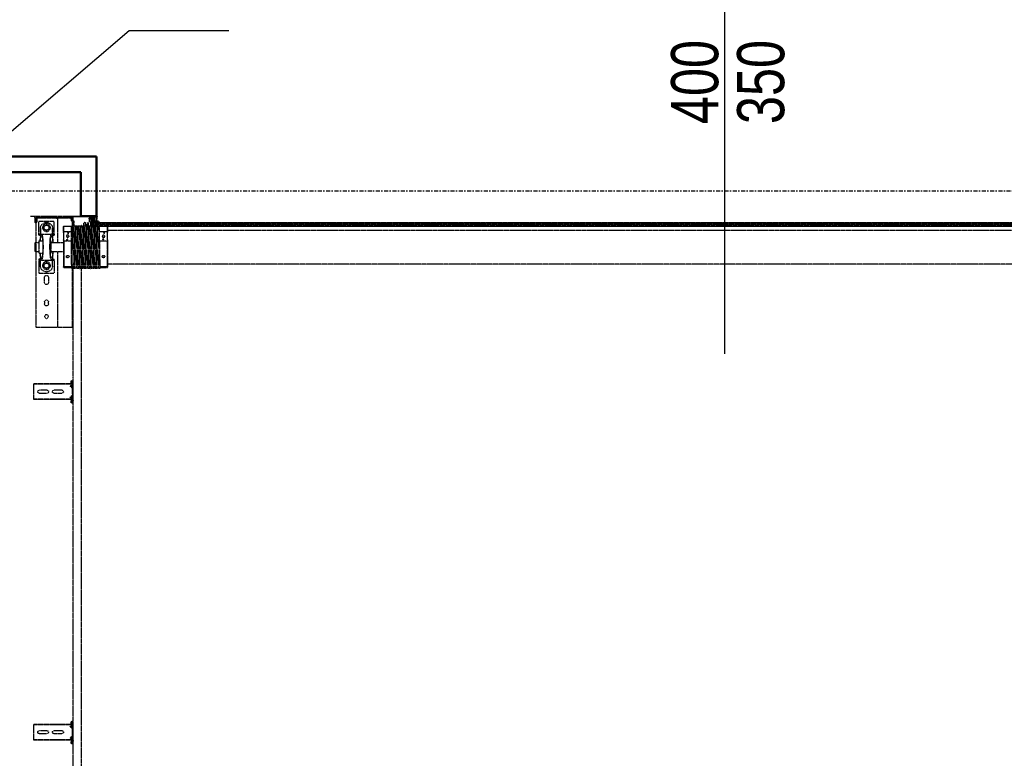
# Model space of a CAD drawing. Header units: centimetres. Extents: x 42630 to 130002, y 15 to 29179.
# Tile 67 of 138: x 50098 to 50412, y 5590 to 5825. Entities that reach past the tile are written whole.
import ezdxf
from ezdxf.enums import TextEntityAlignment as Align

# ---------------------------------------------------------------- set-up
doc = ezdxf.new("R2010")
doc.units = ezdxf.units.CM
doc.header["$LTSCALE"] = 0.01
doc.linetypes.add('DASHDOT2', pattern=[12.7, 6.35, -3.175, 0, -3.175])
doc.linetypes.add('DASHED2', pattern=[9.525, 6.35, -3.175])
doc.layers.get('0').update_dxf_attribs({"color": 253})
for name, color, linetype in [('A-Grid', 253, 'DASHDOT2'), ('CKDRZWI_', 253, 'Continuous'), ('CKDRZWI_OPIS', 253, 'Continuous'), ('CKDRZWI_OS', 253, 'Continuous'), ('OPIS_K_WYK', 253, 'Continuous')]:
    doc.layers.add(name, color=color, linetype=linetype)
doc.layers.add('CKSCIANY_PRZEKR', color=253, linetype='Continuous', lineweight=50)
doc.styles.get("Standard").update_dxf_attribs({"font": 'ic-simplex.shx', "width": 0.8})
doc.dimstyles.new('CADKON cm', dxfattribs={"dimscale": 10, "dimtxt": 2.5, "dimasz": 2.5, "dimexe": 1.8, "dimexo": 5, "dimgap": 0.6, "dimtad": 1, "dimrnd": 0.1, "dimtxsty": 'Standard', "dimblk1": 'OBLIQUE', "dimblk2": 'OBLIQUE', "dimsah": 1, "dimcen": 2.5, "dimadec": 1, "dimazin": 2, "dimtfac": 1, "dimtix": 1, "dimtmove": 2, "dimatfit": 3, "dimldrblk": 'OPEN30', "dimfxl": 5, "dimfxlon": 1, "dimtfill": 1, "dimtolj": 1, "dimarcsym": 0})

# ---------------------------------------------------------------- blocks, each defined once
blk = doc.blocks.new('A$7E8814A102C37C')
at = {"layer": 'A-Grid', "ltscale": 20}
blk.add_line((-237.5, -417), (3157.5, -417), dxfattribs=at)
blk = doc.blocks.new('A$7E8814B27261F1')
at = {"color": 7, "linetype": 'DASHED2', "ltscale": 10}
for p, q in [((200, 4585), (200, 4567)), ((735.3, 4575), (734.2, 4575)), ((734.2, 4463.5), (734.2, 4575)), ((735.3, 4463.5), (735.3, 4575)), ((740.4, 4575), (735.3, 4575)), ((742.2, 4575), (740.4, 4575)), ((747.8, 4575), (742.2, 4575)), ((749.7, 4575), (747.8, 4575)), ((768.6, 4575), (749.7, 4575)), ((770.5, 4575), (768.6, 4575)), ((776.1, 4575), (770.5, 4575)), ((777.8, 4575), (776.1, 4575)), ((782.9, 4575), (777.8, 4575)), ((784.1, 4575), (782.9, 4575)), ((782.9, 4463.5), (782.9, 4575)), ((784.1, 4463.5), (784.1, 4575)), ((1819.4, 4575), (1818.3, 4575)), ((1818.3, 4463.5), (1818.3, 4575)), ((1819.4, 4463.5), (1819.4, 4575)), ((1824.5, 4575), (1819.4, 4575)), ((1826.2, 4575), (1824.5, 4575)), ((1831.8, 4575), (1826.2, 4575)), ((1833.7, 4575), (1831.8, 4575)), ((1852.7, 4575), (1833.7, 4575)), ((1854.6, 4575), (1852.7, 4575)), ((1860.2, 4575), (1854.6, 4575)), ((1861.9, 4575), (1860.2, 4575)), ((1867, 4575), (1861.9, 4575)), ((1868.2, 4575), (1867, 4575)), ((1867, 4463.5), (1867, 4575)), ((1868.2, 4463.5), (1868.2, 4575)), ((200, 4567), (200, 4457)), ((204, 4567), (204, 4457)), ((204, 4567), (205, 4566.5)), ((204, 4563), (207, 4563)), ((207, 4563), (204, 4563)), ((205, 4572), (215, 4572)), ((205, 4568), (215, 4568)), ((220, 4564.6), (205, 4564.6)), ((207, 4564.6), (207, 4563)), ((207, 4503), (207, 4563)), ((215, 4572), (220, 4572)), ((220, 4568), (215, 4568)), ((216.5, 4558.5), (216.5, 4510.5)), ((257.9, 4558.5), (216.5, 4558.5)), ((220, 4572), (220, 4568)), ((223, 4568), (220, 4571)), ((220, 4568), (220, 4564.6)), ((220, 4568), (223, 4568)), ((221.7, 4568), (284, 4568)), ((230.1, 4538.5), (232.4, 4542.5)), ((232.4, 4542.5), (237, 4542.5)), ((237, 4542.5), (241.6, 4542.5)), ((237.5, 4553.5), (257.9, 4553.5)), ((257.9, 4553.5), (238.5, 4553.5)), ((241.6, 4542.5), (243.9, 4538.5)), ((257.9, 4558.5), (257.9, 4553.5)), ((260.5, 4558.5), (257.9, 4558.5)), ((257.9, 4553.5), (257.9, 4550.4)), ((260.5, 4553.5), (257.9, 4553.5)), ((257.9, 4550.4), (257.9, 4518.6)), ((260.5, 4553.5), (260.5, 4558.5)), ((260.5, 4553.6), (268, 4553.6)), ((279, 4558.5), (319, 4558.5)), ((279, 4558.5), (279, 4546.8)), ((285.5, 4570), (284, 4568.5)), ((284, 4568.5), (314, 4568.5)), ((284, 4568.5), (284, 4558.5)), ((312.5, 4570), (285.5, 4570)), ((314, 4568.5), (312.5, 4570)), ((314, 4558.5), (314, 4568.5)), ((314, 4568), (554, 4568)), ((319, 4546.8), (319, 4558.5)), ((330, 4553.6), (337.5, 4553.6)), ((337.5, 4553.5), (337.5, 4558.5)), ((337.5, 4558.5), (340.1, 4558.5)), ((340.1, 4553.5), (337.5, 4553.5)), ((340.1, 4558.5), (381.5, 4558.5)), ((340.1, 4558.5), (340.1, 4553.5)), ((340.1, 4550.4), (340.1, 4553.5)), ((360.5, 4553.5), (340.1, 4553.5)), ((359.5, 4553.5), (340.1, 4553.5)), ((340.1, 4550.4), (340.1, 4518.6)), ((351.1, 4538.5), (353.4, 4542.5)), ((353.4, 4542.5), (358, 4542.5)), ((358, 4542.5), (362.6, 4542.5)), ((362.6, 4542.5), (364.9, 4538.5)), ((381.5, 4558.5), (381.5, 4510.5)), ((554, 4568), (554, 4563)), ((554, 4563), (554, 4503)), ((754.6, 4532), (754.6, 4558)), ((763.6, 4558), (763.6, 4532)), ((1838.7, 4532), (1838.7, 4558)), ((1847.7, 4558), (1847.7, 4532)), ((220.5, 4535.5), (220.5, 4533.5)), ((227.8, 4534.5), (230.1, 4538.5)), ((230.1, 4530.5), (227.8, 4534.5)), ((232.4, 4526.5), (230.1, 4530.5)), ((237, 4526.5), (232.4, 4526.5)), ((241.6, 4526.5), (237, 4526.5)), ((237.5, 4515.5), (257.9, 4515.5)), ((257.9, 4515.5), (238.5, 4515.5)), ((243.9, 4530.5), (241.6, 4526.5)), ((243.9, 4538.5), (246.2, 4534.5)), ((246.2, 4534.5), (243.9, 4530.5)), ((257.9, 4515.5), (257.9, 4518.6)), ((257.9, 4515.5), (257.9, 4510.5)), ((260.5, 4515.5), (257.9, 4515.5)), ((260.5, 4515.5), (260.5, 4510.5)), ((260.5, 4515.4), (268, 4515.4)), ((279, 4522.2), (279, 4520.4)), ((279, 4520.4), (319, 4520.4)), ((284, 4520.4), (284, 4480)), ((314, 4480), (314, 4520.4)), ((319, 4520.4), (319, 4522.2)), ((330, 4515.4), (337.5, 4515.4)), ((337.5, 4515.5), (337.5, 4510.5)), ((340.1, 4515.5), (337.5, 4515.5)), ((340.1, 4518.6), (340.1, 4515.5)), ((340.1, 4515.5), (340.1, 4510.5)), ((359.5, 4515.5), (340.1, 4515.5)), ((360.5, 4515.5), (340.1, 4515.5)), ((348.8, 4534.5), (351.1, 4538.5)), ((351.1, 4530.5), (348.8, 4534.5)), ((353.4, 4526.5), (351.1, 4530.5)), ((358, 4526.5), (353.4, 4526.5)), ((362.6, 4526.5), (358, 4526.5)), ((364.9, 4530.5), (362.6, 4526.5)), ((364.9, 4538.5), (367.2, 4534.5)), ((367.2, 4534.5), (364.9, 4530.5)), ((377.5, 4535.5), (377.5, 4533.5)), ((412, 4540.5), (395, 4540.5)), ((395, 4528.5), (412, 4528.5)), ((473, 4540.5), (480, 4540.5)), ((480, 4528.5), (473, 4528.5)), ((754.6, 4485), (754.6, 4511)), ((763.6, 4511), (763.6, 4485)), ((1838.7, 4485), (1838.7, 4511)), ((1847.7, 4511), (1847.7, 4485)), ((204, 4503), (207, 4503)), ((207, 4503), (204, 4503)), ((204, 4495), (207, 4498)), ((207, 4498), (204, 4495)), ((206, 4497), (207, 4497)), ((207, 4503), (207, 4498)), ((284, 4498), (207, 4498)), ((207, 4457), (207, 4497)), ((257.9, 4510.5), (216.5, 4510.5)), ((233.5, 4480), (232.7, 4479.2)), ((252.7, 4480), (233.5, 4480)), ((252.7, 4480), (276.2, 4480)), ((257.9, 4510.5), (260.5, 4510.5)), ((276.2, 4480), (362.3, 4480)), ((554, 4498), (314, 4498)), ((340.1, 4510.5), (337.5, 4510.5)), ((340.1, 4510.5), (381.5, 4510.5)), ((362.3, 4480), (363.6, 4480)), ((554, 4503), (554, 4498)), ((554, 4497), (554, 4498)), ((554, 4497), (554, 4457)), ((200, 4457), (200, 4449)), ((200, 4449), (200, 4400.3)), ((202, 4449), (202, 4400.3)), ((203, 4452), (203, 4452.4)), ((204, 4452), (203, 4452)), ((232.1, 4450), (203, 4450)), ((207, 4457), (204, 4457)), ((204, 4452), (204, 4452.1)), ((210, 4456), (205, 4456)), ((210, 4452), (205, 4452)), ((210, 4456), (215, 4456)), ((215, 4452), (210, 4452)), ((215, 4456), (215, 4452)), ((245, 4452), (215, 4452)), ((215.3, 4450), (215.3, 4448.5)), ((215.7, 4448.5), (215.3, 4448.5)), ((215.3, 4448.5), (215.8, 4448)), ((215.7, 4450), (215.7, 4448.5)), ((232.7, 4448.5), (215.7, 4448.5)), ((215.7, 4448.5), (216.2, 4448)), ((231, 4452.7), (231, 4452.3)), ((353.9, 4455), (232.5, 4455)), ((250, 4479.2), (232.7, 4479.2)), ((232.7, 4479.2), (232.7, 4469.8)), ((232.7, 4464.1), (232.7, 4455)), ((250, 4455), (250, 4479.2)), ((278.9, 4479.2), (278.9, 4455)), ((278.9, 4479.2), (362.1, 4479.2)), ((353.9, 4455), (367, 4455)), ((362.1, 4455), (362.1, 4479.2)), ((363.7, 4479.2), (363.7, 4455)), ((554, 4452), (365.8, 4452)), ((367, 4454.8), (367, 4455)), ((367, 4449.8), (367, 4450.2)), ((636.7, 4450), (367, 4450)), ((554, 4457), (554, 4452)), ((711.3, 4450), (636.7, 4450)), ((4186.6, 4450), (711.3, 4450)), ((724.2, 4453.9), (723.7, 4450.5)), ((725.7, 4450.3), (723.7, 4450.5)), ((726.1, 4453.6), (725.7, 4450.3)), ((726.4, 4450.3), (725.7, 4450.3)), ((726.9, 4453.6), (726.4, 4450.3)), ((729.3, 4456.5), (727.1, 4456.5)), ((729.3, 4454.5), (727.1, 4454.5)), ((730, 4456.5), (729.3, 4456.5)), ((730.4, 4452.6), (730.3, 4453.6)), ((732.4, 4452.9), (732.3, 4453.9)), ((733.1, 4452.9), (733, 4453.9)), ((749.7, 4452), (733.4, 4452)), ((785.7, 4450), (733.4, 4450)), ((734.2, 4453.4), (734.2, 4463.5)), ((735.3, 4452.5), (734.2, 4453.4)), ((735.3, 4452.5), (735.3, 4463.5)), ((740.4, 4458.3), (735.3, 4452.5)), ((745.9, 4454), (737.9, 4454)), ((737.9, 4454), (737.9, 4452)), ((747.8, 4452.8), (742.2, 4458.4)), ((746.3, 4454), (745.9, 4454)), ((745.9, 4452), (745.9, 4454)), ((746.3, 4452), (746.3, 4454)), ((752, 4452), (749.7, 4452)), ((766.3, 4452), (752, 4452)), ((768.6, 4452), (766.3, 4452)), ((785.7, 4452), (768.6, 4452)), ((776.1, 4458.4), (770.5, 4452.8)), ((781.4, 4454), (773.4, 4454)), ((773.4, 4454), (773.4, 4452)), ((782.9, 4452.5), (777.8, 4458.3)), ((781.6, 4454), (781.4, 4454)), ((781.4, 4452), (781.4, 4454)), ((781.8, 4452), (781.8, 4453.8)), ((782.9, 4452.5), (782.9, 4463.5)), ((784.1, 4453.4), (782.9, 4452.5)), ((784.1, 4453.4), (784.1, 4463.5)), ((786.4, 4450), (785.7, 4450)), ((786.8, 4453.9), (786.6, 4452.9)), ((788.7, 4453.6), (788.6, 4452.6)), ((789.5, 4453.6), (789.3, 4452.6)), ((791.9, 4456.5), (789.7, 4456.5)), ((791.9, 4454.5), (789.7, 4454.5)), ((792.6, 4456.5), (791.9, 4456.5)), ((793.3, 4450.3), (792.9, 4453.6)), ((793.3, 4450.3), (795.3, 4450.5)), ((794.1, 4450.3), (793.3, 4450.3)), ((794.1, 4450.3), (796, 4450.5)), ((795.3, 4450.5), (794.9, 4453.9)), ((796, 4450.5), (795.3, 4450.5)), ((796, 4450.5), (795.6, 4453.9)), ((1808.2, 4453.9), (1807.8, 4450.5)), ((1809.8, 4450.3), (1807.8, 4450.5)), ((1810.2, 4453.6), (1809.8, 4450.3)), ((1810.5, 4450.3), (1809.8, 4450.3)), ((1810.9, 4453.6), (1810.5, 4450.3)), ((1813.4, 4456.5), (1811.2, 4456.5)), ((1813.4, 4454.5), (1811.2, 4454.5)), ((1814.1, 4456.5), (1813.4, 4456.5)), ((1814.5, 4452.6), (1814.4, 4453.6)), ((1816.5, 4452.9), (1816.4, 4453.9)), ((1817.2, 4452.9), (1817.1, 4453.9)), ((1833.7, 4452), (1817.5, 4452)), ((1869.7, 4450), (1817.5, 4450)), ((1818.3, 4453.4), (1818.3, 4463.5)), ((1819.4, 4452.5), (1818.3, 4453.4)), ((1819.4, 4452.5), (1819.4, 4463.5)), ((1824.5, 4458.3), (1819.4, 4452.5)), ((1829.9, 4454), (1821.9, 4454)), ((1821.9, 4454), (1821.9, 4452)), ((1831.8, 4452.8), (1826.2, 4458.4)), ((1830.4, 4454), (1829.9, 4454)), ((1829.9, 4452), (1829.9, 4454)), ((1830.4, 4452), (1830.4, 4454)), ((1836.1, 4452), (1833.7, 4452)), ((1850.4, 4452), (1836.1, 4452)), ((1852.7, 4452), (1850.4, 4452)), ((1869.7, 4452), (1852.7, 4452)), ((1860.2, 4458.4), (1854.6, 4452.8)), ((1865.4, 4454), (1857.4, 4454)), ((1857.4, 4454), (1857.4, 4452)), ((1867, 4452.5), (1861.9, 4458.3)), ((1865.7, 4454), (1865.4, 4454)), ((1865.4, 4452), (1865.4, 4454)), ((1865.9, 4452), (1865.9, 4453.8)), ((1867, 4452.5), (1867, 4463.5)), ((1868.2, 4453.4), (1867, 4452.5)), ((1868.2, 4453.4), (1868.2, 4463.5)), ((1870.4, 4450), (1869.7, 4450)), ((1870.8, 4453.9), (1870.7, 4452.9)), ((1872.8, 4453.6), (1872.7, 4452.6)), ((1873.5, 4453.6), (1873.4, 4452.6)), ((1876, 4456.5), (1873.8, 4456.5)), ((1876, 4454.5), (1873.8, 4454.5)), ((1876.7, 4456.5), (1876, 4456.5)), ((1877.4, 4450.3), (1877, 4453.6)), ((1877.4, 4450.3), (1879.4, 4450.5)), ((1878.1, 4450.3), (1877.4, 4450.3)), ((1878.1, 4450.3), (1880.1, 4450.5)), ((1879.4, 4450.5), (1879, 4453.9)), ((1880.1, 4450.5), (1879.4, 4450.5)), ((1880.1, 4450.5), (1879.7, 4453.9)), ((215.8, 4448), (216.2, 4448)), ((216.2, 4448), (232.2, 4448)), ((222.2, 4417), (222.4, 4417)), ((222.4, 4417), (231.3, 4417)), ((231, 4447.7), (231, 4447.3)), ((231, 4442.7), (231, 4442.3)), ((231, 4437.7), (231, 4437.3)), ((231, 4432.7), (231, 4432.3)), ((231, 4427.7), (231, 4427.3)), ((231, 4422.7), (231, 4422.3)), ((231, 4417.7), (231, 4417.3)), ((353, 4424.5), (636.7, 4424.5)), ((367, 4444.8), (367, 4445.2)), ((367, 4439.8), (367, 4440.2)), ((367, 4434.8), (367, 4435.2)), ((367, 4429.8), (367, 4430.2)), ((367, 4424.8), (367, 4425.2)), ((367, 4419.8), (367, 4420.2)), ((636.7, 4424.5), (711.3, 4424.5)), ((711.3, 4424.5), (4186.6, 4424.5)), ((208.6, 4395.3), (206.6, 4395.3)), ((208.6, 4385.3), (208.6, 4395.3)), ((208.7, 4396.1), (208.7, 4383.3)), ((217.5, 4397.8), (210.2, 4397.8)), ((210.2, 4391.1), (210.2, 4395.3)), ((210.2, 4383.3), (210.2, 4387.6)), ((211.2, 4396.3), (217, 4396.3)), ((217, 4390.1), (211.2, 4390.1)), ((211.2, 4388.6), (217, 4388.6)), ((218, 4395.3), (218, 4391.1)), ((218, 4387.6), (218, 4383.3)), ((219.5, 4377.4), (219.5, 4395.8)), ((221, 4412), (221, 4410.8)), ((221, 4402.2), (221, 4402)), ((221.1, 4374.5), (221.1, 4392.7)), ((221.1, 4374.5), (221.1, 4392.7)), ((221.1, 4374.5), (221.1, 4392.7)), ((221.2, 4374.5), (221.2, 4392.7)), ((221.2, 4374.5), (221.2, 4392.7)), ((226, 4408.9), (221.8, 4409.8)), ((221.8, 4403.2), (226, 4404.1)), ((221.8, 4403.2), (229.8, 4403.2)), ((230, 4401), (222, 4401)), ((222.4, 4410), (222.1, 4410)), ((222.2, 4374.5), (222.2, 4392.7)), ((229.3, 4410), (222.4, 4410)), ((223, 4394.5), (226.2, 4394.5)), ((223, 4393.5), (226.2, 4393.5)), ((232.1, 4408.9), (226, 4408.9)), ((232.1, 4404.1), (226, 4404.1)), ((226.2, 4394.5), (227.2, 4394.5)), ((227.2, 4393.5), (226.2, 4393.5)), ((227.2, 4393.5), (227.2, 4394.5)), ((227.2, 4394.5), (227.6, 4394.5)), ((227.2, 4393.5), (227.2, 4393.5)), ((227.2, 4360.3), (227.2, 4393.5)), ((227.6, 4393.5), (227.2, 4393.5)), ((227.6, 4394.5), (230.3, 4394.5)), ((227.6, 4393.5), (228.5, 4393.5)), ((228.8, 4393.5), (228.5, 4393.5)), ((228.5, 4393.5), (228.5, 4359)), ((231.8, 4393.5), (228.8, 4393.5)), ((232.3, 4409.1), (229.3, 4410)), ((229.8, 4403.2), (232.2, 4403.9)), ((230.2, 4411), (233.5, 4409.9)), ((230.3, 4393.5), (230.3, 4394.5)), ((230.3, 4394.5), (231.9, 4394.5)), ((231.1, 4402.3), (230.7, 4402.2)), ((231, 4412.7), (231, 4412.3)), ((231, 4407.7), (231, 4407.3)), ((231, 4402.7), (231, 4402.3)), ((231, 4397.7), (231, 4397.3)), ((231, 4392.7), (231, 4392.3)), ((231, 4387.7), (231, 4387.3)), ((231.5, 4393.5), (232, 4393.5)), ((231.8, 4393.5), (231.8, 4393.3)), ((231.8, 4389.1), (231.8, 4383.3)), ((367, 4414.8), (367, 4415.2)), ((367, 4409.8), (367, 4410.2)), ((367, 4404.8), (367, 4405.2)), ((367, 4399.8), (367, 4400.2)), ((367, 4394.8), (367, 4395.2)), ((367, 4389.8), (367, 4390.2)), ((208.5, 4380.5), (202.8, 4377.5)), ((203, 4373.3), (216.2, 4376.1)), ((203.2, 4374.8), (217, 4377.8)), ((207.8, 4381.8), (203.4, 4379.5)), ((217, 4380.8), (209.7, 4380.8)), ((217, 4382.3), (211.2, 4382.3)), ((216.7, 4375.5), (215.3, 4371.9)), ((215.8, 4369.7), (230.9, 4355.2)), ((217, 4371.4), (217.9, 4373.2)), ((231.5, 4356), (217.2, 4370.3)), ((218, 4379), (218, 4379.8)), ((218.1, 4373.3), (222.2, 4371.5)), ((218.7, 4374.9), (219.2, 4376.1)), ((222.6, 4372.4), (218.7, 4374.6)), ((221.1, 4374.5), (221.1, 4374.5)), ((221.1, 4374.5), (221.1, 4374.5)), ((221.2, 4374.5), (221.1, 4374.5)), ((221.2, 4374.5), (221.2, 4374.5)), ((222.2, 4374.5), (221.2, 4374.5)), ((222.1, 4372.7), (222.1, 4374.5)), ((222.1, 4374.5), (222.1, 4372.7)), ((222.1, 4372.7), (222.1, 4374.5)), ((222.1, 4365.4), (222.1, 4371.5)), ((222.1, 4371.5), (222.1, 4365.4)), ((222.1, 4365.4), (222.1, 4371.5)), ((222.1, 386.3), (222.1, 4363.7)), ((222.1, 4363.7), (222.1, 386.3)), ((222.1, 386.3), (222.1, 4363.7)), ((222.2, 4372.6), (222.2, 4374.5)), ((222.2, 4372.6), (222.2, 4374.5)), ((222.2, 4365.3), (222.2, 4371.5)), ((222.2, 4365.3), (222.2, 4371.5)), ((222.2, 386.4), (222.2, 4363.6)), ((222.2, 386.4), (222.2, 4363.6)), ((224.1, 4370), (225.4, 4368.3)), ((225.9, 4368.7), (224.5, 4370.7)), ((227.2, 391.2), (227.2, 4358.8)), ((228.5, 4357.6), (228.5, 392.4)), ((231, 4382.7), (231, 4382.3)), ((231, 4377.7), (231, 4377.3)), ((231, 4372.7), (231, 4372.3)), ((231, 4367.7), (231, 4367.3)), ((231.8, 4379.1), (231.8, 4378.3)), ((231.8, 4374.1), (231.8, 4373.3)), ((231.8, 4369.1), (231.8, 4368.3)), ((231.8, 4366.8), (231.8, 374.1)), ((232.4, 4365.8), (232.4, 385)), ((232.7, 4365), (232.7, 4355.8)), ((250, 4340.7), (250, 4365)), ((278.9, 4365), (278.9, 4340.7)), ((354.8, 4365), (367, 4365)), ((362.1, 4340.7), (362.1, 4365)), ((363.7, 4365), (363.7, 4340.7)), ((367, 4384.8), (367, 4385.2)), ((367, 4379.8), (367, 4380.2)), ((367, 4374.8), (367, 4375.2)), ((367, 4369.8), (367, 4370.2)), ((367, 4365), (367, 4365.2)), ((232.7, 4350.1), (232.7, 4340.7)), ((232.7, 4340.7), (250, 4340.7)), ((232.7, 4340.7), (233.5, 4340)), ((252.7, 4340), (233.5, 4340)), ((245, 4340), (245, 410)), ((276.2, 4340), (252.7, 4340)), ((276.2, 4340), (362.3, 4340)), ((362.1, 4340.7), (278.9, 4340.7)), ((353, 410), (353, 4340)), ((363.6, 4340), (362.3, 4340))]:
    blk.add_line(p, q, dxfattribs=at)
at = {"color": 7, "linetype": 'Continuous', "ltscale": 10}
for p, q in [((200.5, 4389.3), (199.7, 4388.1)), ((199.7, 4387.5), (200.5, 4388.3)), ((199.7, 4388.1), (199.7, 4387.5)), ((200, 4400.3), (200, 4388.6)), ((200, 4387.8), (200, 4384.6)), ((200.2, 4392.2), (200.1, 4391.6)), ((200.1, 4391.6), (201, 4392.2)), ((201.2, 4393.2), (200.2, 4392.2)), ((201, 4392.2), (200.5, 4389.3)), ((200.5, 4388.3), (200.5, 4385.3)), ((200.9, 4398.2), (201.7, 4397.4)), ((201.5, 4394.7), (201.2, 4393.2)), ((202, 4396.7), (202, 4385.3)), ((202.3, 4399.6), (203.1, 4398.8)), ((204, 4396.7), (204, 4385.3)), ((206.6, 4385.3), (206.6, 4395.3)), ((200.5, 4385.3), (199.7, 4384.1)), ((199.7, 4383.5), (200.5, 4384.3)), ((199.7, 4384.1), (199.7, 4383.5)), ((200.5, 4381.3), (199.7, 4380.1)), ((199.7, 4379.5), (200.5, 4380.3)), ((199.7, 4380.1), (199.7, 4379.5)), ((200, 4383.8), (200, 4380.6)), ((200, 4379.8), (200, 4375)), ((200.5, 4384.3), (200.5, 4381.3)), ((200.5, 4380.3), (200.5, 4375.3)), ((202, 4380.3), (202, 4385.3)), ((202, 4376.1), (202, 4375.8))]:
    blk.add_line(p, q, dxfattribs=at)
at = {"color": 7, "linetype": 'DASHED2', "ltscale": 10}
for centre, radius in [((237, 4534.5), 12.5), ((358, 4534.5), 12.5), ((520, 4534.5), 6)]:
    blk.add_circle(centre, radius, dxfattribs=at)
for centre, radius, start, end in [((205, 4567), 5, 90, 180), ((205, 4567), 1, 90, 180), ((238.5, 4535.5), 18, 93.1972, 180), ((237, 4534.5), 8, 90, 150), ((237, 4534.5), 8, 30, 90), ((238.5, 4535.5), 18, 90, 93.1972), ((358, 4534.5), 8, 90, 150), ((358, 4534.5), 8, 30, 90), ((359.5, 4535.5), 18, 86.8028, 90), ((359.5, 4535.5), 18, 0, 86.8028), ((759.1, 4558), 4.5, 0, 180), ((1843.2, 4558), 4.5, 0, 180), ((238.5, 4533.5), 18, 180, 266.8028), ((237, 4534.5), 8, 150, 210), ((237, 4534.5), 8, 210, 270), ((237, 4534.5), 8, 270, 330), ((238.5, 4533.5), 18, 266.8028, 270), ((237, 4534.5), 8, 330, 30), ((358, 4534.5), 8, 150, 210), ((358, 4534.5), 8, 210, 270), ((358, 4534.5), 8, 270, 330), ((359.5, 4533.5), 18, 270, 273.1972), ((359.5, 4533.5), 18, 273.1972, 0), ((358, 4534.5), 8, 330, 30), ((395, 4534.5), 6, 90, 270), ((412, 4534.5), 6, 270, 90), ((473, 4534.5), 6, 90, 270), ((480, 4534.5), 6, 270, 90), ((759.1, 4532), 4.5, 180, 0), ((759.1, 4511), 4.5, 0, 180), ((1843.2, 4532), 4.5, 180, 0), ((1843.2, 4511), 4.5, 0, 180), ((266.3, 4426.3), 55.3, 104.2053, 107.0848), ((262.6, 4426.3), 55.3, 72.9152, 75.7947), ((382.5, 4475.6), 20.7, 167.7246, 169.8445), ((343.4, 4475.6), 20.7, 10.1555, 12.2754), ((759.1, 4485), 4.5, 180, 0), ((1843.2, 4485), 4.5, 180, 0), ((205, 4457), 5, 180, 270), ((203, 4449), 3, 90, 180), ((203, 4449), 1, 90, 180), ((205, 4457), 1, 180, 270), ((230, 4449.9), 2.39, 270.2737, 342.8551), ((1137, 50069.1), 45625.4, 268.86217, 269.03289), ((1007.4, 42977), 38532.5, 268.8455, 269.04765), ((391, 6390.4), 1935.7, 268.9006, 269.2866), ((-408.8, 42981.4), 38534.5, 271.15341, 271.15352), ((-408.8, 42976.4), 38534.5, 271.15341, 271.15352), ((741.3, 4457.5), 1.2, 45, 139), ((749.7, 4454.7), 2.7, 225, 270), ((768.6, 4454.7), 2.7, 270, 315), ((776.9, 4457.5), 1.2, 41, 135), ((1825.4, 4457.5), 1.2, 45, 139), ((1833.7, 4454.7), 2.7, 225, 270), ((1852.7, 4454.7), 2.7, 270, 315), ((1861, 4457.5), 1.2, 41, 135), ((230, 4444.9), 2.39, 270.2737, 342.8551), ((230, 4439.9), 2.39, 270.2737, 342.8551), ((230, 4434.9), 2.39, 270.2737, 342.8551), ((230, 4429.9), 2.39, 270.2737, 342.8551), ((230, 4424.9), 2.39, 270.2737, 342.8551), ((230, 4419.9), 2.39, 270.2737, 342.8551), ((1137, 50064.1), 45625.4, 268.86217, 269.03289), ((1007.4, 42972), 38532.5, 268.8455, 269.04765), ((1137, 50059.1), 45625.4, 268.86217, 269.03289), ((1007.4, 42967), 38532.5, 268.8455, 269.04765), ((1137, 50054.1), 45625.4, 268.86217, 269.03289), ((1007.4, 42962), 38532.5, 268.8455, 269.04765), ((1137, 50049.1), 45625.4, 268.86217, 269.03289), ((1007.4, 42957), 38532.5, 268.8455, 269.04765), ((1137, 50044.1), 45625.4, 268.86217, 269.03289), ((1007.4, 42952), 38532.5, 268.8455, 269.04765), ((1137, 50039.1), 45625.4, 268.86217, 269.03289), ((1007.4, 42947), 38532.5, 268.8455, 269.04765), ((1137, 50034.1), 45625.4, 268.86217, 269.03289), ((1007.4, 42942), 38532.5, 268.8455, 269.04765), ((-408.8, 42971.4), 38534.5, 271.15341, 271.15352), ((-408.8, 42966.4), 38534.5, 271.15341, 271.15352), ((-408.8, 42961.4), 38534.5, 271.15341, 271.15352), ((-408.8, 42956.4), 38534.5, 271.15341, 271.15352), ((-408.8, 42951.4), 38534.5, 271.15341, 271.15352), ((-408.8, 42946.4), 38534.5, 271.15341, 271.15352), ((207.6, 4396.1), 2.6, 51.3053, 156.0835), ((207.6, 4396.1), 1.1, 0, 156.0835), ((210.2, 4399.3), 1.5, 231.3053, 270), ((211.2, 4395.3), 1, 90, 180), ((211.2, 4391.1), 1, 180, 270), ((211.2, 4387.6), 1, 90, 180), ((217, 4395.3), 1, 0, 90), ((217, 4391.1), 1, 270, 0), ((217, 4387.6), 1, 0, 90), ((217.5, 4395.8), 2, 0, 90), ((222, 4410.8), 1, 180, 258.1351), ((222, 4402.2), 1, 101.8649, 180), ((222, 4402), 1, 180, 270), ((222.1, 4411), 1, 180.0163, 258.4234), ((222.9, 4392.7), 1.8, 90, 180), ((222.9, 4392.7), 1.8, 90, 180), ((222.9, 4392.7), 1.8, 90, 180), ((223, 4392.7), 1.8, 90, 180), ((223, 4392.7), 1.8, 90, 180), ((222.1, 4411), 1.02, 258.5649, 270.1313), ((223, 4392.7), 0.8, 90, 180), ((230, 4414.9), 2.39, 270.2737, 342.8551), ((230, 4409.9), 2.39, 270.2737, 342.8551), ((230, 4404.9), 2.39, 270.2737, 342.8551), ((230, 4399.9), 2.39, 270.2737, 342.8551), ((230, 4394.9), 2.39, 270.2737, 342.8551), ((230, 4389.9), 2.39, 270.2737, 342.8551), ((1137, 50029.1), 45625.4, 268.86217, 269.03289), ((1007.4, 42937), 38532.5, 268.8455, 269.04765), ((1137, 50024.1), 45625.4, 268.86217, 269.03289), ((1007.4, 42932), 38532.5, 268.8455, 269.04765), ((1137, 50019.1), 45625.4, 268.86217, 269.03289), ((1007.4, 42927), 38532.5, 268.8455, 269.04765), ((1137, 50014.1), 45625.4, 268.86217, 269.03289), ((1007.4, 42922), 38532.5, 268.8455, 269.04765), ((1137, 50009.1), 45625.4, 268.86217, 269.03289), ((1007.4, 42917), 38532.5, 268.8455, 269.04765), ((1137, 50004.1), 45625.4, 268.86217, 269.03289), ((1007.4, 42912), 38532.5, 268.8455, 269.04765), ((-408.8, 42941.4), 38534.5, 271.15341, 271.15352), ((-408.8, 42936.4), 38534.5, 271.15341, 271.15352), ((-408.8, 42931.5), 38534.5, 271.15341, 271.15352), ((-408.8, 42926.5), 38534.5, 271.15341, 271.15352), ((-408.8, 42921.5), 38534.5, 271.15341, 271.15352), ((-408.8, 42916.5), 38534.5, 271.15341, 271.15352), ((205.3, 4385.3), 3.3, 180, 0), ((207, 4383.3), 1.66, 297.9392, 0), ((209.7, 4378.3), 2.52, 90, 117.9392), ((211.2, 4383.3), 1, 180, 270), ((217.2, 4371.2), 2, 159.5499, 226.1452), ((216.3, 4375.7), 0.441, 339.5499, 102.1704), ((217.9, 4371), 1, 155, 225), ((217, 4383.3), 1, 270, 0), ((217, 4379.8), 1, 0, 90), ((216.7, 4379), 1.27, 282.1797, 0), ((218, 4373.1), 0.2, 66, 155), ((218.8, 4374.8), 0.2, 155, 240), ((216.5, 4377.4), 3, 335, 0), ((220.1, 4366.9), 5, 38.3186, 66), ((219.6, 4367.2), 6, 35, 60), ((225.6, 4368.5), 0.301, 218.3186, 31.6814), ((230, 4384.9), 2.39, 270.2737, 342.8551), ((230, 4379.9), 2.39, 270.2737, 342.8551), ((230, 4374.9), 2.39, 270.2737, 342.8551), ((230, 4369.9), 2.39, 270.2737, 342.8551), ((231.1, 4355.7), 0.5, 240.5251, 45), ((1137, 49999.1), 45625.4, 268.86217, 269.03289), ((1007.4, 42907), 38532.5, 268.8455, 269.04765), ((1137, 49994.1), 45625.4, 268.86217, 269.03289), ((1007.4, 42902), 38532.5, 268.8455, 269.04765), ((1137, 49989.1), 45625.4, 268.86217, 269.03289), ((1007.4, 42897), 38532.5, 268.8455, 269.04765), ((1137, 49984.1), 45625.4, 268.86217, 269.03289), ((1010.7, 42859.1), 38499.7, 268.83952, 269.02372), ((-408.8, 42911.5), 38534.5, 271.15341, 271.15352), ((-408.8, 42906.5), 38534.5, 271.15341, 271.15352), ((-408.8, 42901.5), 38534.5, 271.15341, 271.15352), ((-408.8, 42896.5), 38534.5, 271.15341, 271.15352), ((266.3, 4393.7), 55.3, 252.9152, 255.7947), ((262.6, 4393.7), 55.3, 284.2053, 287.0848), ((382.5, 4344.4), 20.7, 190.1555, 192.2754), ((343.4, 4344.4), 20.7, 347.7246, 349.8445)]:
    blk.add_arc(centre, radius, start, end, dxfattribs=at)
at = {"color": 7, "linetype": 'Continuous', "ltscale": 10}
for centre, radius, start, end in [((203, 4400.3), 3, 180, 225), ((202.2, 4394.6), 0.749, 104.88, 170), ((201, 4396.7), 1, 0, 45), ((203, 4400.3), 1, 180, 225), ((201, 4396.7), 3, 0, 45), ((205.9, 4396.8), 0.75, 156.0835, 336.0835), ((202.6, 4375.3), 2.08, 180, 282.1704), ((202.9, 4380.3), 0.921, 180, 297.9392), ((203.5, 4376.1), 1.53, 117.9392, 180), ((203, 4375.8), 1.01, 180, 282.1797), ((205.3, 4385.3), 1.3, 180, 0)]:
    blk.add_arc(centre, radius, start, end, dxfattribs=at)
at = {"color": 7, "linetype": 'DASHED2', "ltscale": 10}
for centre, major_axis, ratio, start_param, end_param in [((299, 4550.4), (-41.1, 0), 0.118535, 0, 3.141593), ((299, 4550.4), (-36.1, 0), 0.118535, 5.29957, 6.283185), ((299, 4550.4), (-36.1, 0), 0.118535, 0, 4.125208), ((299, 4550.4), (-41.1, 0), 0.118535, 5.220603, 5.56644), ((299, 4550.4), (-41.1, 0), 0.118535, 3.858338, 4.204175), ((299, 4518.6), (-41.1, 0), 0.118535, 3.141593, 6.283185), ((299, 4518.6), (-36.1, 0), 0.118535, 1.999302, 6.283185), ((299, 4518.6), (-36.1, 0), 0.118535, 0, 1.14229), ((299, 4518.6), (-41.1, 0), 0.118535, 0.716745, 1.197203), ((299, 4518.6), (-41.1, 0), 0.118535, 1.94439, 2.424847), ((727.1, 4453.5), (0, 3), 0.999962, 0, 1.448623), ((727.1, 4453.5), (0, 1), 0.999962, 0, 1.448623), ((727.9, 4453.5), (0, 1), 0.999962, 0, 1.448623), ((729.3, 4453.5), (0, -3), 0.999962, 1.692969, 3.141593), ((729.3, 4453.5), (0, -1), 0.999962, 1.692969, 3.141593), ((730, 4453.5), (0, -3), 0.999962, 1.692969, 3.141593), ((733.4, 4453), (0, -3), 0.999962, 4.834562, 6.283185), ((733.4, 4453), (0, -1), 0.999962, 4.834562, 6.283185), ((734.1, 4453), (0, -1), 0.999962, 4.834562, 6.283185), ((785.7, 4453), (0, 1), 0.999962, 3.141593, 4.590216), ((785.7, 4453), (0, 3), 0.999962, 3.141593, 4.590216), ((786.4, 4453), (0, 3), 0.999962, 3.141593, 4.590216), ((789.7, 4453.5), (0, 3), 0.999962, 0, 1.448623), ((789.7, 4453.5), (0, 1), 0.999962, 0, 1.448623), ((790.5, 4453.5), (0, 1), 0.999962, 0, 1.448623), ((791.9, 4453.5), (0, -3), 0.999962, 1.692969, 3.141593), ((791.9, 4453.5), (0, -1), 0.999962, 1.692969, 3.141593), ((792.6, 4453.5), (0, -3), 0.999962, 1.692969, 3.141593), ((1811.2, 4453.5), (0, 3), 0.999962, 0, 1.448623), ((1811.2, 4453.5), (0, 1), 0.999962, 0, 1.448623), ((1811.9, 4453.5), (0, 1), 0.999962, 0, 1.448623), ((1813.4, 4453.5), (0, -3), 0.999962, 1.692969, 3.141593), ((1813.4, 4453.5), (0, -1), 0.999962, 1.692969, 3.141593), ((1814.1, 4453.5), (0, -3), 0.999962, 1.692969, 3.141593), ((1817.5, 4453), (0, -3), 0.999962, 4.834562, 6.283185), ((1817.5, 4453), (0, -1), 0.999962, 4.834562, 6.283185), ((1818.2, 4453), (0, -1), 0.999962, 4.834562, 6.283185), ((1869.7, 4453), (0, 1), 0.999962, 3.141593, 4.590216), ((1869.7, 4453), (0, 3), 0.999962, 3.141593, 4.590216), ((1870.4, 4453), (0, 3), 0.999962, 3.141593, 4.590216), ((1873.8, 4453.5), (0, 3), 0.999962, 0, 1.448623), ((1873.8, 4453.5), (0, 1), 0.999962, 0, 1.448623), ((1874.5, 4453.5), (0, 1), 0.999962, 0, 1.448623), ((1876, 4453.5), (0, -3), 0.999962, 1.692969, 3.141593), ((1876, 4453.5), (0, -1), 0.999962, 1.692969, 3.141593), ((1876.7, 4453.5), (0, -3), 0.999962, 1.692969, 3.141593), ((221, 4433), (0, 21), 0.011029, 3.141593, 3.592619), ((221.2, 4397), (0, 19), 0.011029, 0, 0.451027), ((225.5, 4406.5), (0, -2.5), 0.999939, 0.207082, 2.934511), ((230, 4402.2), (-0.309, 0.951), 0.758341, 4.470902, 6.084162), ((230.1, 4365), (0, -2.5), 0.998907, 1.564072, 2.731226)]:
    blk.add_ellipse(centre, major_axis=major_axis, ratio=ratio, start_param=start_param, end_param=end_param, dxfattribs=at)
for centre, major_axis, ratio in [((253.5, 4465.5), (0, 2.1), 0.841709), ((264.4, 4467), (0, 4.25), 0.841709), ((275.4, 4468.5), (0, 2.1), 0.841709), ((362.3, 4465.5), (0, -2.1), 0.04674), ((362.9, 4467), (0, 4.25), 0.04674), ((363.5, 4468.5), (0, -2.1), 0.04674), ((264.4, 4353), (0, 4.25), 0.841709), ((275.4, 4354.5), (0, -2.1), 0.841709), ((362.9, 4353), (0, 4.25), 0.04674), ((363.5, 4354.5), (0, -2.1), 0.04674), ((253.5, 4351.5), (0, -2.1), 0.841709), ((362.3, 4351.5), (0, -2.1), 0.04674)]:
    blk.add_ellipse(centre, major_axis=major_axis, ratio=ratio, dxfattribs=at)
for points in [[(264.4, 4553.5), (263.1, 4554.1), (261.8, 4554.7), (260.5, 4555.3)], [(337.5, 4555.3), (336, 4554.6), (334.5, 4553.9), (333, 4553.3)], [(264.4, 4515.5), (263.1, 4514.9), (261.8, 4514.3), (260.5, 4513.7)], [(337.5, 4513.7), (336.1, 4514.3), (334.8, 4514.9), (333.4, 4515.6)], [(232.7, 4469.9), (232.7, 4469.1), (232.8, 4468.1), (232.8, 4467)], [(232.8, 4467), (232.8, 4465.9), (232.7, 4464.9), (232.7, 4464.1)], [(326.6, 4464.1), (327.2, 4464.9), (327.6, 4465.9), (327.6, 4467)], [(327.6, 4467), (327.6, 4468.1), (327.3, 4469.1), (326.7, 4469.9)], [(367, 4450.2), (367, 4450.2), (367, 4450.2), (366.9, 4450.2)], [(367, 4445.2), (367, 4445.2), (367, 4445.2), (366.9, 4445.2)], [(367, 4440.2), (367, 4440.2), (367, 4440.2), (366.9, 4440.2)], [(367, 4435.2), (367, 4435.2), (367, 4435.2), (366.9, 4435.2)], [(367, 4430.2), (367, 4430.2), (367, 4430.2), (366.9, 4430.2)], [(367, 4425.2), (367, 4425.2), (367, 4425.2), (366.9, 4425.2)], [(367, 4420.2), (367, 4420.2), (367, 4420.2), (366.9, 4420.2)], [(367, 4415.2), (367, 4415.2), (367, 4415.2), (366.9, 4415.2)], [(367, 4410.2), (367, 4410.2), (367, 4410.2), (366.9, 4410.2)], [(367, 4405.2), (367, 4405.2), (367, 4405.2), (366.9, 4405.2)], [(367, 4400.2), (367, 4400.2), (367, 4400.2), (366.9, 4400.2)], [(367, 4395.2), (367, 4395.2), (367, 4395.2), (366.9, 4395.2)], [(367, 4390.2), (367, 4390.2), (367, 4390.2), (366.9, 4390.2)], [(232.7, 4355.9), (232.7, 4355.1), (232.8, 4354.1), (232.8, 4353)], [(327.6, 4353), (327.6, 4354.1), (327.3, 4355.1), (326.7, 4355.9)], [(367, 4385.2), (367, 4385.2), (367, 4385.2), (366.9, 4385.2)], [(367, 4380.2), (367, 4380.2), (367, 4380.2), (366.9, 4380.2)], [(367, 4375.2), (367, 4375.2), (367, 4375.2), (366.9, 4375.2)], [(367, 4370.2), (367, 4370.2), (367, 4370.2), (366.9, 4370.2)], [(367, 4365.2), (367, 4365.2), (367, 4365.2), (366.9, 4365.2)], [(232.8, 4353), (232.8, 4351.9), (232.7, 4350.9), (232.7, 4350.1)], [(326.6, 4350.1), (327.2, 4350.9), (327.6, 4351.9), (327.6, 4353)]]:
    blk.add_open_spline(points, degree=3, dxfattribs=at)
for points, knots in [([(267.1, 4469.8), (266.5, 4469), (266.2, 4468), (266.2, 4466), (266.5, 4465), (267.1, 4464.2)], [0.384709, 0.384709, 0.384709, 0.384709, 0.5, 0.5, 0.6138838, 0.6138838, 0.6138838, 0.6138838]), ([(333.1, 4467), (333.1, 4465.9), (332.7, 4464.8), (331.4, 4463.2), (330.4, 4462.8), (328.4, 4462.7), (327.4, 4463.2), (326, 4464.8), (325.6, 4465.9), (325.6, 4468.1), (326, 4469.2), (327.4, 4470.8), (328.4, 4471.2), (330.4, 4471.3), (331.4, 4470.8), (332.7, 4469.2), (333.1, 4468.1), (333.1, 4467)], [0, 0, 0, 0, 0.125, 0.125, 0.25, 0.25, 0.375, 0.375, 0.5, 0.5, 0.625, 0.625, 0.75, 0.75, 0.875, 0.875, 1, 1, 1, 1]), ([(367.9, 4450), (367.9, 4450), (367.9, 4450), (367.9, 4450), (367.8, 4450), (367.7, 4450), (367.4, 4450.1), (366.8, 4450.2), (366.2, 4450.7), (365.8, 4451.3), (365.7, 4451.6), (365.7, 4451.7)], [0.1861249, 0.1861249, 0.1861249, 0.1861249, 0.2261769, 0.4214762, 0.4724045, 0.5083702, 0.5480959, 0.6471273, 0.8033109, 0.9563027, 1, 1, 1, 1]), ([(367.9, 4445), (367.9, 4445), (367.9, 4445), (367.9, 4445), (367.8, 4445), (367.7, 4445), (367.4, 4445.1), (366.8, 4445.2), (366.2, 4445.7), (365.8, 4446.3), (365.7, 4446.6), (365.7, 4446.7)], [0.1861249, 0.1861249, 0.1861249, 0.1861249, 0.2261769, 0.4214762, 0.4724045, 0.5083702, 0.5480959, 0.6471273, 0.8033109, 0.9563027, 1, 1, 1, 1]), ([(367.9, 4440), (367.9, 4440), (367.9, 4440), (367.9, 4440), (367.8, 4440), (367.7, 4440), (367.4, 4440.1), (366.8, 4440.2), (366.2, 4440.7), (365.8, 4441.3), (365.7, 4441.6), (365.7, 4441.7)], [0.1861249, 0.1861249, 0.1861249, 0.1861249, 0.2261769, 0.4214762, 0.4724045, 0.5083702, 0.5480959, 0.6471273, 0.8033109, 0.9563027, 1, 1, 1, 1]), ([(367.9, 4435), (367.9, 4435), (367.9, 4435), (367.9, 4435), (367.8, 4435), (367.7, 4435), (367.4, 4435.1), (366.8, 4435.2), (366.2, 4435.7), (365.8, 4436.3), (365.7, 4436.6), (365.7, 4436.7)], [0.1861249, 0.1861249, 0.1861249, 0.1861249, 0.2261769, 0.4214762, 0.4724045, 0.5083702, 0.5480959, 0.6471273, 0.8033109, 0.9563027, 1, 1, 1, 1]), ([(367.9, 4430), (367.9, 4430), (367.9, 4430), (367.9, 4430), (367.8, 4430), (367.7, 4430), (367.4, 4430.1), (366.8, 4430.2), (366.2, 4430.7), (365.8, 4431.3), (365.7, 4431.6), (365.7, 4431.7)], [0.1861249, 0.1861249, 0.1861249, 0.1861249, 0.2261769, 0.4214762, 0.4724045, 0.5083702, 0.5480959, 0.6471273, 0.8033109, 0.9563027, 1, 1, 1, 1]), ([(367.9, 4425), (367.9, 4425), (367.9, 4425), (367.9, 4425), (367.8, 4425), (367.7, 4425), (367.4, 4425.1), (366.8, 4425.2), (366.2, 4425.7), (365.8, 4426.3), (365.7, 4426.6), (365.7, 4426.7)], [0.1861249, 0.1861249, 0.1861249, 0.1861249, 0.2261769, 0.4214762, 0.4724045, 0.5083702, 0.5480959, 0.6471273, 0.8033109, 0.9563027, 1, 1, 1, 1]), ([(367.9, 4420), (367.9, 4420), (367.9, 4420), (367.9, 4420), (367.8, 4420), (367.7, 4420), (367.4, 4420.1), (366.8, 4420.2), (366.2, 4420.7), (365.8, 4421.3), (365.7, 4421.6), (365.7, 4421.7)], [0.1861249, 0.1861249, 0.1861249, 0.1861249, 0.2261769, 0.4214762, 0.4724045, 0.5083702, 0.5480959, 0.6471273, 0.8033109, 0.9563027, 1, 1, 1, 1]), ([(367.9, 4415), (367.9, 4415), (367.9, 4415), (367.9, 4415), (367.8, 4415), (367.7, 4415), (367.4, 4415.1), (366.8, 4415.2), (366.2, 4415.7), (365.8, 4416.3), (365.7, 4416.6), (365.7, 4416.7)], [0.1861249, 0.1861249, 0.1861249, 0.1861249, 0.2261769, 0.4214762, 0.4724045, 0.5083702, 0.5480959, 0.6471273, 0.8033109, 0.9563027, 1, 1, 1, 1]), ([(229.3, 4410), (229.4, 4410), (229.5, 4410), (229.7, 4410.1), (229.8, 4410.2), (230, 4410.4), (230, 4410.5), (230.1, 4410.7), (230.2, 4410.9), (230.2, 4411)], [0, 0, 0, 0, 0.25, 0.25, 0.5, 0.5, 0.75, 0.75, 1, 1, 1, 1]), ([(367.9, 4410), (367.9, 4410), (367.9, 4410), (367.9, 4410), (367.8, 4410), (367.7, 4410), (367.4, 4410.1), (366.8, 4410.2), (366.2, 4410.7), (365.8, 4411.3), (365.7, 4411.6), (365.7, 4411.7)], [0.1861249, 0.1861249, 0.1861249, 0.1861249, 0.2261769, 0.4214762, 0.4724045, 0.5083702, 0.5480959, 0.6471273, 0.8033109, 0.9563027, 1, 1, 1, 1]), ([(367.9, 4405), (367.9, 4405), (367.9, 4405), (367.9, 4405), (367.8, 4405), (367.7, 4405), (367.4, 4405.1), (366.8, 4405.2), (366.2, 4405.7), (365.8, 4406.3), (365.7, 4406.6), (365.7, 4406.7)], [0.1861249, 0.1861249, 0.1861249, 0.1861249, 0.2261769, 0.4214762, 0.4724045, 0.5083702, 0.5480959, 0.6471273, 0.8033109, 0.9563027, 1, 1, 1, 1]), ([(367.9, 4400), (367.9, 4400), (367.9, 4400), (367.9, 4400), (367.8, 4400), (367.7, 4400), (367.4, 4400.1), (366.8, 4400.2), (366.2, 4400.7), (365.8, 4401.3), (365.7, 4401.6), (365.7, 4401.7)], [0.1861249, 0.1861249, 0.1861249, 0.1861249, 0.2261769, 0.4214762, 0.4724045, 0.5083702, 0.5480959, 0.6471273, 0.8033109, 0.9563027, 1, 1, 1, 1]), ([(367.9, 4395), (367.9, 4395), (367.9, 4395), (367.9, 4395), (367.8, 4395), (367.7, 4395), (367.4, 4395.1), (366.8, 4395.2), (366.2, 4395.7), (365.8, 4396.3), (365.7, 4396.6), (365.7, 4396.7)], [0.1861249, 0.1861249, 0.1861249, 0.1861249, 0.2261769, 0.4214762, 0.4724045, 0.5083702, 0.5480959, 0.6471273, 0.8033109, 0.9563027, 1, 1, 1, 1]), ([(367.9, 4390), (367.9, 4390), (367.9, 4390), (367.9, 4390), (367.8, 4390), (367.7, 4390), (367.4, 4390.1), (366.8, 4390.3), (366.2, 4390.7), (365.8, 4391.3), (365.7, 4391.6), (365.7, 4391.7)], [0.1861249, 0.1861249, 0.1861249, 0.1861249, 0.2261769, 0.4214762, 0.4724045, 0.5083702, 0.5480959, 0.6471273, 0.8033109, 0.9563027, 1, 1, 1, 1]), ([(367.9, 4385), (367.9, 4385), (367.9, 4385), (367.9, 4385), (367.8, 4385), (367.7, 4385), (367.4, 4385.1), (366.8, 4385.3), (366.2, 4385.7), (365.8, 4386.3), (365.7, 4386.6), (365.7, 4386.7)], [0.1861249, 0.1861249, 0.1861249, 0.1861249, 0.2261769, 0.4214762, 0.4724045, 0.5083702, 0.5480959, 0.6471273, 0.8033109, 0.9563027, 1, 1, 1, 1]), ([(267.1, 4355.8), (266.5, 4355), (266.2, 4354), (266.2, 4352), (266.5, 4351), (267.1, 4350.2)], [0.384709, 0.384709, 0.384709, 0.384709, 0.5, 0.5, 0.6138838, 0.6138838, 0.6138838, 0.6138838]), ([(333.1, 4353), (333.1, 4351.9), (332.7, 4350.8), (331.4, 4349.2), (330.4, 4348.8), (328.4, 4348.7), (327.4, 4349.2), (326, 4350.8), (325.6, 4351.9), (325.6, 4354.1), (326, 4355.2), (327.4, 4356.8), (328.4, 4357.2), (330.4, 4357.3), (331.4, 4356.8), (332.7, 4355.2), (333.1, 4354.1), (333.1, 4353)], [0, 0, 0, 0, 0.125, 0.125, 0.25, 0.25, 0.375, 0.375, 0.5, 0.5, 0.625, 0.625, 0.75, 0.75, 0.875, 0.875, 1, 1, 1, 1]), ([(367.9, 4380), (367.9, 4380), (367.9, 4380), (367.9, 4380), (367.8, 4380), (367.7, 4380), (367.4, 4380.1), (366.8, 4380.3), (366.2, 4380.7), (365.8, 4381.3), (365.7, 4381.6), (365.7, 4381.7)], [0.1861249, 0.1861249, 0.1861249, 0.1861249, 0.2261769, 0.4214762, 0.4724045, 0.5083702, 0.5480959, 0.6471273, 0.8033109, 0.9563027, 1, 1, 1, 1]), ([(367.9, 4375), (367.9, 4375), (367.9, 4375), (367.9, 4375), (367.8, 4375), (367.7, 4375), (367.4, 4375.1), (366.8, 4375.3), (366.2, 4375.7), (365.8, 4376.3), (365.7, 4376.6), (365.7, 4376.7)], [0.1861249, 0.1861249, 0.1861249, 0.1861249, 0.2261769, 0.4214762, 0.4724045, 0.5083702, 0.5480959, 0.6471273, 0.8033109, 0.9563027, 1, 1, 1, 1]), ([(367.9, 4370), (367.9, 4370), (367.9, 4370), (367.9, 4370), (367.8, 4370), (367.7, 4370), (367.4, 4370.1), (366.8, 4370.3), (366.2, 4370.7), (365.8, 4371.3), (365.7, 4371.6), (365.7, 4371.7)], [0.1861249, 0.1861249, 0.1861249, 0.1861249, 0.2261769, 0.4214762, 0.4724045, 0.5083702, 0.5480959, 0.6471273, 0.8033109, 0.9563027, 1, 1, 1, 1]), ([(367.9, 4365), (367.9, 4365), (367.9, 4365), (367.9, 4365), (367.8, 4365), (367.7, 4365), (367.4, 4365.1), (366.8, 4365.3), (366.2, 4365.7), (365.8, 4366.3), (365.7, 4366.6), (365.7, 4366.7)], [0, 0, 0, 0, 0.226177, 0.421476, 0.472405, 0.50837, 0.548096, 0.647127, 0.803311, 0.956303, 1, 1, 1, 1])]:
    blk.add_open_spline(points, degree=3, knots=knots, dxfattribs=at)
blk = doc.blocks.new('_OBLIQUE')
at = {"color": 0, "linetype": 'ByBlock'}
blk.add_line((-0.5, -0.5), (0.5, 0.5), dxfattribs=at)

msp = doc.modelspace()

# ---------------------------------------------------------------- linework, layer by layer
at = {"layer": 'CKDRZWI_OS'}
msp.add_line((50322.82, 5718.761), (50322.82, 5861.89), dxfattribs=at)
at = {"layer": 'CKSCIANY_PRZEKR'}
for p, q in [((49561.82, 5781.604), (50122.929, 5781.604)), ((49566.82, 5776.604), (50117.929, 5776.604))]:
    msp.add_line(p, q, dxfattribs=at)
msp.add_lwpolyline([(50122.929, 5781.604), (50122.929, 5762.604), (50117.929, 5762.604), (50117.929, 5776.604)], dxfattribs=at)
at = {"layer": 'OPIS_K_WYK', "ltscale": 0.5}
msp.add_lwpolyline([(50133.334, 5821.668), (50164.966, 5821.668)], dxfattribs=at)

# ---------------------------------------------------------------- block references
at = {"layer": 'A-Grid', "lineweight": -3}
msp.add_blockref('A$7E8814A102C37C', (49572.82, 6187.604), dxfattribs=at)
at = {"layer": 'CKDRZWI_', "xscale": -0.1, "yscale": 0.1, "zscale": 0.1, "rotation": 90}
msp.add_blockref('A$7E8814B27261F1', (50560.429, 5782.604), dxfattribs=at)

# ---------------------------------------------------------------- texts
at = {"layer": 'CKDRZWI_OPIS', "width": 0.8}
msp.add_text('400', height=15, rotation=90, dxfattribs=at).set_placement((50320.686, 5805.267), align=Align.CENTER)
msp.add_text('350', height=15, rotation=90, dxfattribs=at).set_placement((50326.686, 5805.267), align=Align.TOP_CENTER)

# ---------------------------------------------------------------- leaders
at = {"layer": 'OPIS_K_WYK', "ltscale": 0.5}
msp.add_leader([(50072.47, 5769.604), (50133.334, 5821.668)], dimstyle='CADKON cm', override={"dimscale": 5, "dimldrblk": 'DotSmall'}, dxfattribs=at)

doc.saveas('drawing.dxf')
